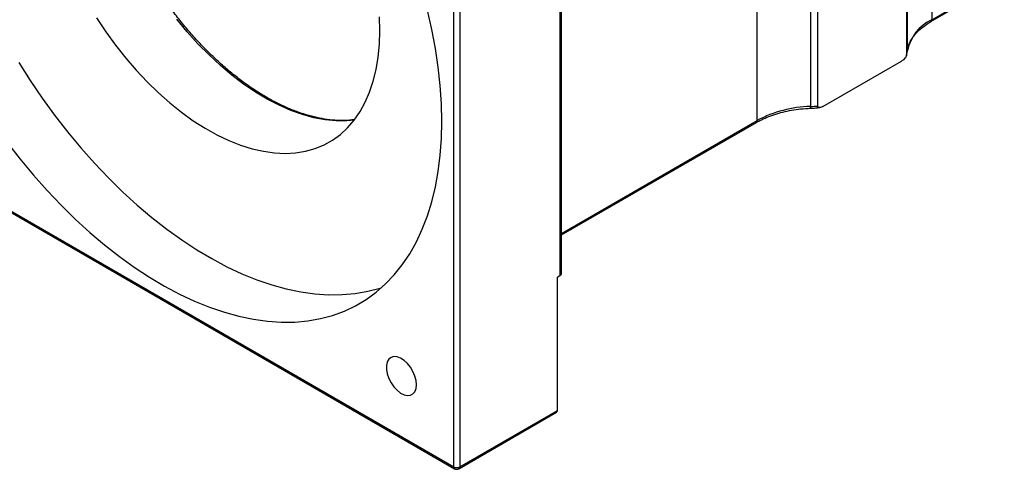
# Model space of a CAD drawing. Header units: millimetres. Extents: x 48 to 285, y 29 to 197.
# Tile 5 of 6: x 210 to 249, y 122 to 140. Entities that reach past the tile are written whole.
import ezdxf

# ---------------------------------------------------------------- set-up
doc = ezdxf.new("R2010")
doc.units = ezdxf.units.MM

msp = doc.modelspace()

# ---------------------------------------------------------------- linework, layer by layer
at = {"color": 7, "linetype": 'Continuous', "lineweight": 25}
for p, q in [((231.7757, 130.1313), (231.7757, 151.7696)), ((231.8245, 130.1993), (231.8245, 151.8376)), ((246.5635, 150.916), (246.5635, 140.3009)), ((227.533, 122.5106), (227.533, 149.4564)), ((227.7687, 149.4564), (227.7687, 122.5106)), ((245.5643, 149.5227), (245.5643, 138.9077)), ((245.5956, 139.077), (245.5956, 149.692)), ((241.7355, 147.4636), (241.7355, 136.8486)), ((242.0287, 136.8666), (242.0287, 147.4817)), ((239.6153, 136.2898), (239.6153, 146.9048)), ((246.5635, 140.3009), (249.4534, 141.9692)), ((246.529, 140.2246), (249.4534, 141.9128)), ((245.5596, 138.878), (245.5948, 139.0634)), ((242.233, 136.8485), (245.36, 138.6536)), ((231.8245, 131.7359), (239.5808, 136.2135)), ((204.1985, 135.9813), (227.533, 122.5106)), ((204.233, 135.905), (227.5676, 122.4343)), ((231.6578, 130.0632), (231.7757, 130.1313)), ((231.6578, 124.7557), (231.6578, 130.0632)), ((227.7342, 122.4343), (231.6233, 124.6794)), ((227.7687, 122.5106), (231.6578, 124.7557))]:
    msp.add_line(p, q, dxfattribs=at)
at = {"color": 8, "linetype": 'Continuous', "lineweight": 25}
msp.add_line((231.8245, 131.7923), (239.6153, 136.2898), dxfattribs=at)
at = {"color": 7, "linetype": 'Continuous', "lineweight": 25, "flags": 128}
for points in [[(213.3077, 140.3751), (213.6766, 139.8224), (214.065, 139.2887), (214.4709, 138.7765), (214.8924, 138.2883), (215.3275, 137.8264), (215.7743, 137.393), (216.2304, 136.9902), (216.6938, 136.6198), (217.1622, 136.2837), (217.6334, 135.9835), (218.1052, 135.7205), (218.5753, 135.4961), (219.0415, 135.3113), (219.5015, 135.167), (219.9532, 135.0638), (220.3944, 135.0024), (220.823, 134.9828), (221.237, 135.0054), (221.6343, 135.0699), (222.0132, 135.176), (222.3717, 135.3232), (222.7082, 135.5109), (223.0211, 135.7381), (223.3089, 136.0038), (223.5702, 136.3067), (223.8038, 136.6453), (224.0085, 137.018), (224.1835, 137.4231), (224.3277, 137.8586), (224.4406, 138.3225), (224.5217, 138.8125), (224.5705, 139.3263), (224.5868, 139.8614)], [(224.5868, 139.8614), (224.5705, 140.4154)], [(227.0616, 136.2556), (227.0455, 136.9589), (226.9971, 137.6788), (226.9167, 138.4132), (226.8043, 139.1601), (226.6605, 139.9172), (226.4855, 140.6823)], [(210.2153, 138.5967), (210.6706, 137.8805), (211.1463, 137.1815), (211.6411, 136.5015), (212.1535, 135.8426), (212.682, 135.2066), (213.2251, 134.5955), (213.7813, 134.0109), (214.3489, 133.4546), (214.9264, 132.9281), (215.5119, 132.4329), (216.104, 131.9706), (216.7008, 131.5424), (217.3006, 131.1496), (217.9017, 130.7933), (218.5024, 130.4744), (219.1009, 130.1941), (219.6955, 129.9529), (220.2846, 129.7518), (220.8663, 129.5911), (221.439, 129.4715), (222.0011, 129.3931), (222.551, 129.3564), (223.087, 129.3613), (223.6076, 129.4078), (224.1114, 129.4959), (224.5968, 129.6252), (224.6683, 129.6483)], [(209.7555, 135.4129), (210.2679, 134.754), (210.7964, 134.1181), (211.3395, 133.5069), (211.8957, 132.9224), (212.4633, 132.366), (213.0407, 131.8395), (213.6263, 131.3444), (214.2184, 130.8821), (214.8152, 130.4539), (215.415, 130.061), (216.0161, 129.7047), (216.6168, 129.3859), (217.2153, 129.1055), (217.8099, 128.8644), (218.3989, 128.6632), (218.9807, 128.5026), (219.5534, 128.3829), (220.1155, 128.3046), (220.6654, 128.2678), (221.2014, 128.2727), (221.722, 128.3193), (222.2258, 128.4073), (222.7112, 128.5367), (223.1768, 128.7069), (223.6214, 128.9175), (224.0437, 129.1679), (224.4423, 129.4574), (224.8162, 129.7852), (225.1643, 130.1502), (225.4857, 130.5514), (225.7792, 130.9878), (226.0442, 131.4579), (226.2798, 131.9606), (226.4855, 132.4942), (226.6605, 133.0573), (226.8043, 133.6483), (226.9167, 134.2655), (226.9971, 134.907), (227.0455, 135.571), (227.0616, 136.2556)], [(226.0502, 125.7731), (226.034, 125.9425), (225.9862, 126.1215), (225.9095, 126.3004), (225.808, 126.4696), (225.6872, 126.6199), (225.5535, 126.7433), (225.4142, 126.8331), (225.2767, 126.8845), (225.1486, 126.8946), (225.0367, 126.863), (224.947, 126.7913), (224.8843, 126.6835), (224.8521, 126.5453), (224.8521, 126.3841), (224.8843, 126.2087), (224.947, 126.0286), (225.0367, 125.8533), (225.1486, 125.6925), (225.2767, 125.5547), (225.4142, 125.4473), (225.5535, 125.3763), (225.6872, 125.3453), (225.808, 125.3561), (225.9095, 125.4081), (225.9862, 125.4985), (226.034, 125.6224), (226.0502, 125.7731)]]:
    msp.add_lwpolyline(points, dxfattribs=at)
at = {"color": 8, "linetype": 'Continuous', "lineweight": 25, "flags": 128}
msp.add_lwpolyline([(223.5725, 136.3096), (223.2711, 136.2815), (222.8496, 136.28), (222.4144, 136.3205), (221.9677, 136.4029), (221.5116, 136.5267), (221.0482, 136.6913), (220.5798, 136.8961), (220.1086, 137.1399), (219.6368, 137.4217), (219.1667, 137.74), (218.7005, 138.0935), (218.2404, 138.4803), (217.7888, 138.8986), (217.3476, 139.3466), (216.919, 139.8219), (216.505, 140.3224)], dxfattribs=at)
at = {"color": 7, "linetype": 'Continuous', "lineweight": 25}
for centre, radius, start, end in [((247.3182, 138.7094), 1.7614, 115.37167, 167.95601), ((244.17, 139.2534), 1.4365, 346.07328, 352.94404), ((241.839, 132.1536), 4.6961, 91.26358, 118.264), ((241.4429, 143.9749), 7.1324, 272.35142, 274.71173), ((231.7411, 130.2076), 0.0838, 294.37371, 354.30704), ((231.5734, 124.7479), 0.0848, 306.06059, 5.25185), ((227.6509, 122.738), 0.2562, 242.60982, 297.38968), ((227.6509, 122.5786), 0.1667, 240.00269, 299.99731)]:
    msp.add_arc(centre, radius, start, end, dxfattribs=at)
at = {"color": 8, "linetype": 'Continuous', "lineweight": 25}
for centre, radius, start, end in [((246.4799, 140.2927), 0.084, 306.14151, 5.58174), ((241.5001, 136.8296), 0.2362, 347.37105, 4.59436), ((239.5285, 136.2831), 0.0871, 306.91143, 4.401), ((227.6147, 122.5016), 0.0822, 173.70264, 234.98631), ((227.6819, 122.5039), 0.0871, 306.9113, 4.40113)]:
    msp.add_arc(centre, radius, start, end, dxfattribs=at)
at = {"color": 7, "linetype": 'Continuous', "lineweight": 25}
for points, knots in [([(223.5643, 136.322), (223.5059, 136.314), (223.3238, 136.2888), (223.0014, 136.2862), (222.6005, 136.3126), (222.1878, 136.3779), (221.7659, 136.4792), (221.3365, 136.6169), (220.9011, 136.7902), (220.4617, 136.9984), (220.02, 137.2409), (219.578, 137.5167), (219.1375, 137.8245), (218.7004, 138.1632), (218.2687, 138.5315), (217.8441, 138.9276), (217.4285, 139.3501), (217.0238, 139.7971), (216.6317, 140.2667), (216.2538, 140.7569), (215.8918, 141.2657), (215.5473, 141.7909), (215.2218, 142.3302), (214.9166, 142.8814), (214.633, 143.442), (214.3723, 144.0096), (214.1356, 144.5819), (213.9238, 145.1564), (213.7379, 145.7306), (213.5786, 146.302), (213.4466, 146.8681), (213.3423, 147.4266), (213.2663, 147.975), (213.2195, 148.5016), (213.2052, 148.8782), (213.2035, 149.1666), (213.2078, 149.4602), (213.2324, 149.8737), (213.2899, 150.3444), (213.3754, 150.7927), (213.4883, 151.2165), (213.6279, 151.6146), (213.7945, 151.9842), (213.9728, 152.3076), (214.1066, 152.4924), (214.1671, 152.5758)], [0, 0, 0, 0, 0.01162342, 0.03625021, 0.06079851, 0.08528106, 0.10971364, 0.13411155, 0.15848774, 0.18285224, 0.20721235, 0.2315721, 0.25593468, 0.2803023, 0.30467608, 0.32905639, 0.3534431, 0.37783575, 0.40223361, 0.42663588, 0.45104162, 0.47544989, 0.49985968, 0.52427003, 0.54867973, 0.57308759, 0.59749262, 0.62189379, 0.6462901, 0.67068059, 0.69506438, 0.7194407, 0.74380901, 0.7681691, 0.79124407, 0.79655335, 0.80934279, 0.83368306, 0.85802246, 0.88236271, 0.90671035, 0.93107469, 0.9554681, 0.97990568, 1, 1, 1, 1]), ([(245.5948, 139.0634), (245.5998, 139.0962), (245.6151, 139.196), (245.6703, 139.3617), (245.775, 139.5575), (245.9184, 139.7461), (246.0981, 139.9246), (246.3011, 140.0856), (246.4565, 140.1804), (246.529, 140.2246)], [0, 0, 0, 0, 0.0792252, 0.2408812, 0.4003451, 0.5570511, 0.7118647, 0.8656826, 1, 1, 1, 1]), ([(245.5643, 138.9077), (245.5643, 138.8953), (245.5617, 138.8813), (245.5526, 138.8532), (245.5462, 138.8394), (245.5238, 138.7993), (245.5051, 138.7752), (245.4459, 138.7108), (245.4026, 138.6782), (245.36, 138.6536)], [0, 0, 0, 0, 0.125, 0.125, 0.25, 0.25, 0.5, 0.5, 1, 1, 1, 1]), ([(242.233, 136.8485), (242.1903, 136.8238), (242.147, 136.8063), (242.0877, 136.8024), (242.069, 136.805), (242.0468, 136.8192), (242.0404, 136.8258), (242.0313, 136.8431), (242.0287, 136.8542), (242.0287, 136.8666)], [0, 0, 0, 0, 0.5, 0.5, 0.75, 0.75, 0.875, 0.875, 1, 1, 1, 1]), ([(239.5808, 136.2135), (239.6261, 136.2388), (239.7582, 136.3125), (239.9988, 136.4225), (240.3077, 136.536), (240.6379, 136.6298), (240.9848, 136.7022), (241.35, 136.7551), (241.6016, 136.7702), (241.7305, 136.778)], [0, 0, 0, 0, 0.079376, 0.2310768, 0.3829878, 0.5350818, 0.687357, 0.8397844, 1, 1, 1, 1]), ([(241.7305, 136.778), (241.803, 136.7813), (241.9319, 136.7873), (242.0593, 136.8004), (242.1151, 136.8061)], [0, 0, 0, 0, 0.5620233, 1, 1, 1, 1])]:
    msp.add_open_spline(points, degree=3, knots=knots, dxfattribs=at)

doc.saveas('drawing.dxf')
